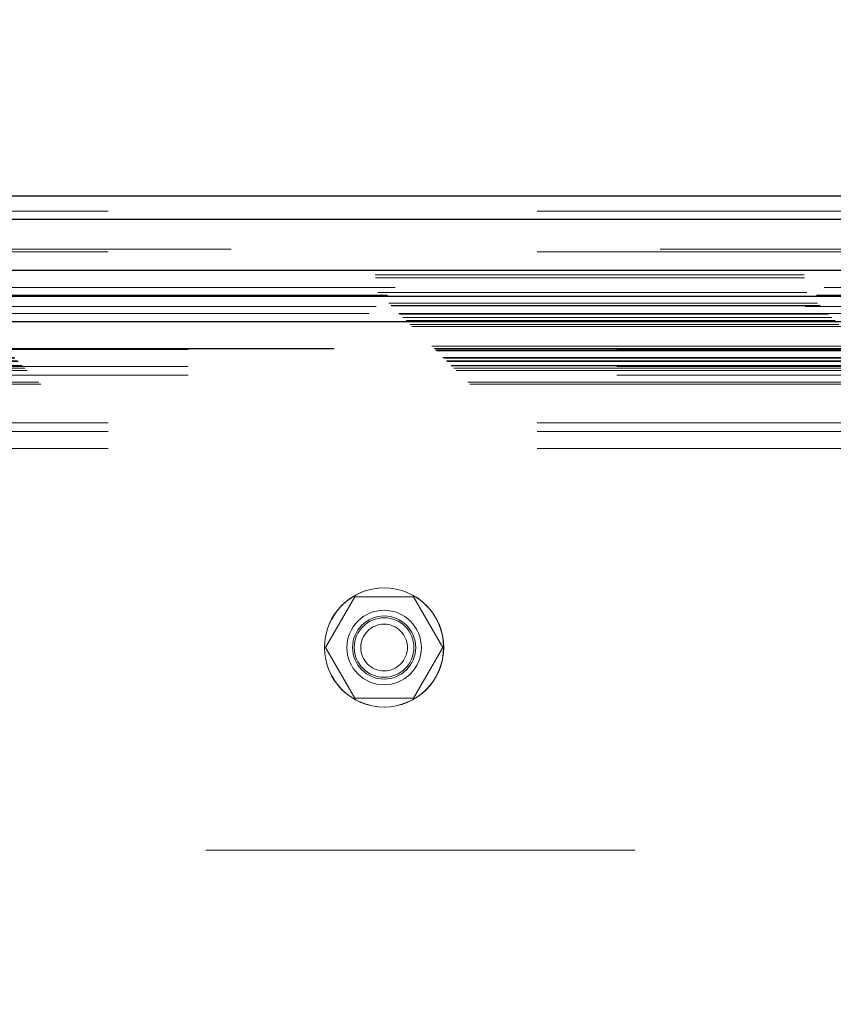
# Model space of a CAD drawing. Header units: inches. Extents: x 0.2 to 10.8, y 0.2 to 8.2.
# Tile 78 of 145: x 3.908 to 4.098, y 4.854 to 5.084. Entities that reach past the tile are written whole.
import ezdxf

# ---------------------------------------------------------------- set-up
doc = ezdxf.new("R2010")
doc.units = ezdxf.units.IN
doc.header["$MEASUREMENT"] = 0
doc.linetypes.add('HIDDEN', pattern=[0.07500000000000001, 0.05, -0.025])
doc.layers.add('DIMENSIONS', color=140, linetype='Continuous')
doc.styles.add('SLDTEXTSTYLE0', font='TXT', dxfattribs={"width": 0.7})
doc.dimstyles.new('SLDDIMSTYLE0', dxfattribs={"dimtxt": 0.0849609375, "dimasz": 0.13, "dimexe": 0, "dimexo": 0.0625, "dimgap": 0.021240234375, "dimtad": 0, "dimtih": 1, "dimtoh": 1, "dimlfac": 18, "dimrnd": 1e-09, "dimzin": 12, "dimdsep": 46, "dimtxsty": 'SLDTEXTSTYLE0', "dimsah": 1, "dimcen": 0.09, "dimadec": 0, "dimazin": 3, "dimtfac": 1, "dimtofl": 0, "dimtmove": 0, "dimatfit": 3, "dimfxl": 0, "dimfrac": 2, "dimtolj": 1, "dimtzin": 12, "dimarcsym": 0})

# ---------------------------------------------------------------- blocks, each defined once
blk = doc.blocks.new('_D_1')
at = {"layer": 'DIMENSIONS'}
for p, q in [((3.321401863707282, 4.904495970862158), (3.321401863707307, 5.790566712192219)), ((4.66442031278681, 4.904495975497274), (4.664420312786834, 5.790566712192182)), ((3.321401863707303, 5.665566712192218), (3.722495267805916, 5.665566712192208)), ((3.837621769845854, 5.66556670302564), (3.809091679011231, 5.66556670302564)), ((3.809091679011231, 5.66556670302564), (3.809091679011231, 5.530535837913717)), ((4.16076991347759, 5.66556670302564), (4.189300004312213, 5.66556670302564)), ((4.189300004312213, 5.66556670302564), (4.189300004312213, 5.530535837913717)), ((4.664420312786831, 5.665566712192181), (4.275896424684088, 5.665566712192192)), ((3.809091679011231, 5.530535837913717), (3.837621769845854, 5.530535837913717)), ((4.189300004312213, 5.530535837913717), (4.16076991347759, 5.530535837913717))]:
    blk.add_line(p, q, dxfattribs=at)
for points in [[(3.321401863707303, 5.665566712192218), (3.451401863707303, 5.645566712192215), (3.451401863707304, 5.685566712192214)], [(4.664420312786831, 5.665566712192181), (4.534420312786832, 5.685566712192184), (4.53442031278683, 5.645566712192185)]]:
    blk.add_solid(points, dxfattribs=at)
at = {"layer": 'DIMENSIONS', "char_height": 0.08333333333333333, "attachment_point": 1, "style": 'SLDTEXTSTYLE0'}
for s, insert in [('24.17', (3.837621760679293, 5.79200907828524)), ('614.0', (3.837621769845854, 5.63795814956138))]:
    blk.add_mtext(s, dxfattribs=dict(at, insert=insert))

msp = doc.modelspace()

# ---------------------------------------------------------------- linework, layer by layer
at = {"color": 7, "linetype": 'Continuous', "lineweight": 25}
for p, q in [((3.228591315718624, 5.042938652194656), (4.757257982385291, 5.042938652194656)), ((3.228591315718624, 5.037500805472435), (4.757257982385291, 5.037500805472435)), ((4.795474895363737, 5.025505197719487), (3.190347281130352, 5.025505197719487)), ((4.789418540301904, 5.019448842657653), (3.196403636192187, 5.019448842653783)), ((4.787455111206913, 5.013539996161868), (3.19836706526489, 5.01353999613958))]:
    msp.add_line(p, q, dxfattribs=at)
at = {"color": 7, "linetype": 'HIDDEN', "lineweight": 18}
for p, q in [((3.228591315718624, 5.039313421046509), (4.757257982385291, 5.039313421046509)), ((3.228591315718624, 5.037500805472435), (4.757257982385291, 5.037500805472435)), ((4.757257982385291, 5.030495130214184), (3.228591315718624, 5.030495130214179)), ((3.228591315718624, 5.029873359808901), (4.757257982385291, 5.029873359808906)), ((3.190809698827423, 5.024537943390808), (4.795012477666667, 5.024537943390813)), ((3.190880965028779, 5.023782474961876), (4.79494121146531, 5.023782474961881)), ((4.795474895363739, 5.02156596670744), (3.190347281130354, 5.02156596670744)), ((3.19147591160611, 5.020403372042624), (4.794346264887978, 5.020403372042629)), ((4.793690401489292, 5.019743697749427), (3.192121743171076, 5.019743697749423)), ((3.193975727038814, 5.017903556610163), (4.791846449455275, 5.017903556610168)), ((3.194518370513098, 5.017360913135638), (4.79130380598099, 5.017360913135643)), ((3.194618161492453, 5.017261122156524), (4.791204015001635, 5.017261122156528)), ((4.791049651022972, 5.017109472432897), (3.194780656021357, 5.017109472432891)), ((3.196351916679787, 5.015525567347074), (4.789473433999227, 5.015525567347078)), ((4.789418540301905, 5.015509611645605), (3.196403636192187, 5.015509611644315)), ((3.196507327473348, 5.015371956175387), (4.789314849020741, 5.01537195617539)), ((3.197298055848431, 5.014592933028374), (4.788523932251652, 5.01459293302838)), ((3.198053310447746, 5.013825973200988), (4.787768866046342, 5.013825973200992)), ((4.787455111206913, 5.013539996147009), (3.198367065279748, 5.01353999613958)), ((3.198921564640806, 5.01295771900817), (4.786900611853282, 5.012957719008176)), ((3.199408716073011, 5.012470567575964), (4.786413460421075, 5.012470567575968)), ((3.203997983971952, 5.007881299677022), (4.781824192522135, 5.007881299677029)), ((3.204553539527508, 5.007325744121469), (4.781268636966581, 5.007325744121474)), ((4.781258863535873, 5.007329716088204), (3.20456744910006, 5.0073297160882)), ((4.781142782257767, 5.007219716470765), (3.204665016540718, 5.00721971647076)), ((3.204831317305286, 5.007047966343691), (4.780990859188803, 5.007047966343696)), ((3.204831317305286, 5.007047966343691), (4.780990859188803, 5.007047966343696)), ((3.247198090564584, 5.007116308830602), (4.738586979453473, 5.0071163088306)), ((3.20510909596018, 5.006770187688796), (4.780713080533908, 5.006770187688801)), ((3.205110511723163, 5.006761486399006), (4.780718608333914, 5.00676148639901)), ((3.206636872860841, 5.005242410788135), (4.779185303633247, 5.005242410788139)), ((3.206636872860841, 5.005242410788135), (4.779185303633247, 5.005242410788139)), ((3.206797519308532, 5.005081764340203), (4.779024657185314, 5.005081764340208)), ((3.207416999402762, 5.004462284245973), (4.778405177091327, 5.004462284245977)), ((3.207609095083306, 5.004270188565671), (4.778213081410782, 5.004270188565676)), ((3.208508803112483, 5.003356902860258), (4.777327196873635, 5.003356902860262)), ((3.208536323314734, 5.003327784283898), (4.777277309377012, 5.003327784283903)), ((3.209162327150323, 5.002716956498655), (4.776659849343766, 5.002716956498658)), ((3.247198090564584, 5.003116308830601), (4.738586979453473, 5.003116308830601)), ((3.209677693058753, 5.002201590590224), (4.776144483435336, 5.002201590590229)), ((3.247198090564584, 5.001116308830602), (4.738586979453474, 5.0011163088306)), ((3.247198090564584, 5.001116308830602), (4.738586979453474, 5.0011163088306)), ((3.212404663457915, 4.999474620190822), (4.773417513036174, 4.999474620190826)), ((3.212872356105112, 4.998985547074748), (4.772938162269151, 4.998985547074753)), ((3.228591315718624, 4.989997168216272), (4.757257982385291, 4.989997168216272)), ((3.228591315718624, 4.989997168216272), (4.757257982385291, 4.989997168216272)), ((3.228591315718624, 4.987997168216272), (4.757257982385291, 4.987997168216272)), ((3.228591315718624, 4.983997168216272), (4.757257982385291, 4.983997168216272)), ((3.986079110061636, 4.949477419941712), (3.979247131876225, 4.937644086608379)), ((3.999743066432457, 4.949477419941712), (3.986079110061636, 4.949477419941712)), ((4.006575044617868, 4.937644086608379), (3.999743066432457, 4.949477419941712)), ((3.979247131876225, 4.937644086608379), (3.986079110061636, 4.925810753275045)), ((3.999743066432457, 4.925810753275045), (4.006575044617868, 4.937644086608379)), ((3.986079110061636, 4.925810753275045), (3.999743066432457, 4.925810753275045)), ((3.35136475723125, 4.890449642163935), (4.634420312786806, 4.890449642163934))]:
    msp.add_line(p, q, dxfattribs=at)
for centre, radius in [((3.992892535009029, 4.937671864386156), 0.01388888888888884), ((3.992911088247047, 4.937644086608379), 0.01388888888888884), ((3.992911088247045, 4.937644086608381), 0.008680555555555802), ((3.992911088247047, 4.937644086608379), 0.007361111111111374), ((3.992911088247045, 4.937644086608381), 0.006944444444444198), ((3.992911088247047, 4.937644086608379), 0.005441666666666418)]:
    msp.add_circle(centre, radius, dxfattribs=at)

# ---------------------------------------------------------------- dimensions: what is measured, and where the dimension line sits
at = {"layer": 'DIMENSIONS'}
dim = msp.add_linear_dim(base=(4.664420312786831, 5.66556671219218), p1=(3.321401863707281, 4.854495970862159), p2=(4.664420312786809, 4.854495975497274), dimstyle='SLDDIMSTYLE0', dxfattribs=at)
dim.commit()
dim.dimension.update_dxf_attribs({"geometry": '_D_1', "text_midpoint": (3.999195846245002, 5.665566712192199), "dimtype": 160})

doc.saveas('drawing.dxf')
